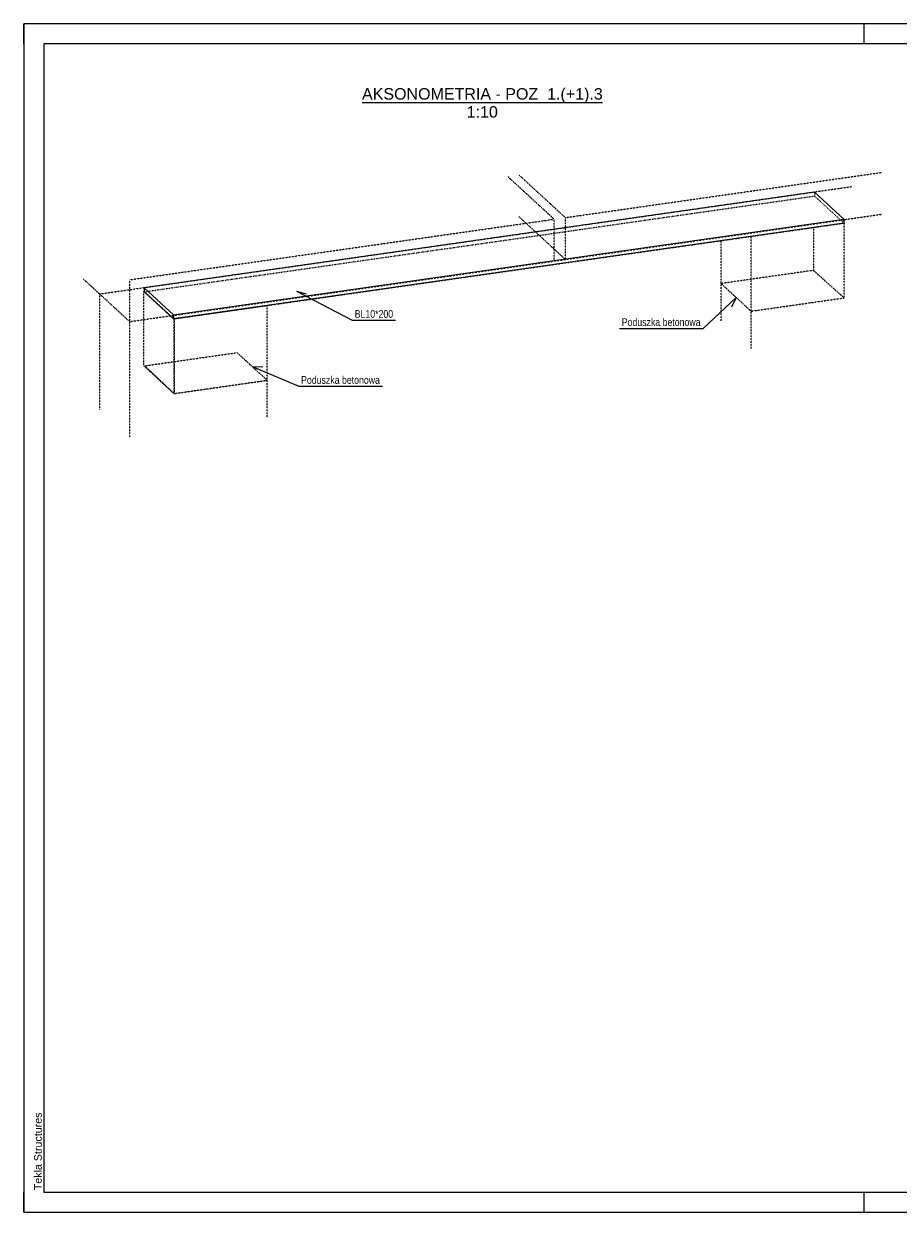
# Model space of a CAD drawing. Header units: millimetres. Extents: x 0 to 4200, y 0 to 2970.
# Tile 1 of 2: x 0 to 2185, y 0 to 2970. Entities that reach past the tile are written whole.
import ezdxf

# ---------------------------------------------------------------- set-up
doc = ezdxf.new("R2010")
doc.units = ezdxf.units.MM
doc.linetypes.add('DXK_LINE_DOT2', pattern=[3.9198, 1.9599, -1.9599])
doc.linetypes.add('DXK_LINE_DOT4', pattern=[0.9408, 0.4704, -0.4704])
doc.styles.add('Arial', font='ARIAL.TTF', dxfattribs={"height": 0.2})
doc.styles.add('Arial Narrow', font='ARIALN.TTF', dxfattribs={"height": 0.2})

# ---------------------------------------------------------------- blocks, each defined once
blk = doc.blocks.new('Unknown-2579675-1268')
at = {"color": 7, "linetype": 'Continuous'}
for p, q in [((4200, 2970), (0, 2970)), ((0, 2970), (0, 0)), ((0, 2920), (0, 2970)), ((50, 2970), (0, 2970)), ((2100, 2920), (2100, 2970)), ((4150, 2920), (50, 2920)), ((50, 2920), (50, 50)), ((0, 0), (0, 50)), ((50, 50), (4150, 50)), ((2100, 0), (2100, 50)), ((0, 0), (4200, 0))]:
    blk.add_line(p, q, dxfattribs=at)
at = {"color": 174, "linetype": 'Continuous', "style": 'Arial'}
blk.add_text('Tekla Structures', height=19.102, rotation=90, dxfattribs=at).set_placement((45, 55))
blk = doc.blocks.new('Unknown-2579675-11 - 1297')
at = {"color": 96, "linetype": 'Continuous'}
blk.add_line((845.3, 2773), (1446.3, 2773), dxfattribs=at)
at = {"color": 0, "linetype": 'Continuous'}
for points in [[(1446.3, 2780.5), (1446.3, 2810.5), (845.3, 2810.5), (845.3, 2780.5)], [(1184.7, 2735.5), (1184.7, 2765.5), (1106.9, 2765.5), (1106.9, 2735.5)]]:
    blk.add_wipeout(points, dxfattribs=at)
at = {"color": 7, "linetype": 'Continuous', "style": 'Arial'}
for s, height, p in [('AKSONOMETRIA - POZ_1.(+1).3', 28.652, (845.3, 2780.5)), ('1:10', 28.65, (1106.9, 2735.5))]:
    blk.add_text(s, height=height, dxfattribs=at).set_placement(p)
blk = doc.blocks.new('Part-2579675-2216 - 1297')
at = {"color": 4, "linetype": 'DXK_LINE_DOT4'}
for p, q in [((300.4, 2301.3), (301.3, 2301.4)), ((300.4, 2114.9), (300.4, 2301.3)), ((375.6, 2232.2), (300.4, 2301.3)), ((608.2, 2265.4), (375.6, 2232.2)), ((607.3, 2266.2), (608.2, 2265.4)), ((608.2, 2079), (608.2, 2265.4)), ((375.6, 2045.8), (375.6, 2232.2)), ((300.4, 2114.9), (375.6, 2045.8)), ((375.6, 2045.8), (608.2, 2079))]:
    blk.add_line(p, q, dxfattribs=at)
blk = doc.blocks.new('Part-2579675-2208 - 1297')
at = {"color": 5, "linetype": 'Continuous'}
for p, q in [((1976.1, 2548.9), (301.3, 2309.8)), ((2049.4, 2481.5), (1976.1, 2548.9)), ((374.6, 2242.4), (2049.4, 2481.5)), ((2049.4, 2472.1), (374.6, 2233)), ((2049.4, 2481.5), (2049.4, 2472.1)), ((301.3, 2309.8), (374.6, 2242.4)), ((301.3, 2309.8), (301.3, 2300.5)), ((301.3, 2300.5), (374.6, 2233)), ((374.6, 2242.4), (374.6, 2233))]:
    blk.add_line(p, q, dxfattribs=at)
at = {"color": 8, "linetype": 'DXK_LINE_DOT2'}
for p, q in [((301.3, 2300.5), (1976.1, 2539.6)), ((1976.1, 2548.9), (1976.1, 2539.6)), ((1976.1, 2539.6), (2049.4, 2472.1))]:
    blk.add_line(p, q, dxfattribs=at)
blk = doc.blocks.new('Part-2579675-2213 - 1297')
at = {"color": 6, "linetype": 'DXK_LINE_DOT4'}
for p, q in [((1237, 2592.7), (1353.4, 2485.6)), ((1353.4, 2485.6), (2143.4, 2598.4))]:
    blk.add_line(p, q, dxfattribs=at)
at = {"color": 4, "linetype": 'DXK_LINE_DOT4'}
for p, q in [((1353.4, 2381.1), (1237, 2488.2)), ((1353.4, 2381.1), (2143.4, 2493.9)), ((1353.4, 2485.6), (1353.4, 2381.1))]:
    blk.add_line(p, q, dxfattribs=at)
blk = doc.blocks.new('Part-2579675-2214 - 1297')
at = {"color": 6, "linetype": 'DXK_LINE_DOT4'}
for p, q in [((1325.5, 2481.6), (1209.1, 2588.7)), ((264.7, 2330.2), (1325.5, 2481.6)), ((148.2, 2332.8), (264.7, 2225.7)), ((264.7, 2225.7), (264.7, 2330.2))]:
    blk.add_line(p, q, dxfattribs=at)
at = {"color": 4, "linetype": 'DXK_LINE_DOT4'}
for p, q in [((1325.5, 2377.1), (1325.5, 2481.6)), ((264.7, 2225.7), (1325.5, 2377.1))]:
    blk.add_line(p, q, dxfattribs=at)
blk = doc.blocks.new('Part-2579675-2215 - 1297')
at = {"color": 4, "linetype": 'DXK_LINE_DOT4'}
for p, q in [((189.5, 2294.8), (2068.2, 2563)), ((2050.3, 2471.3), (375.5, 2232.2)), ((2049.4, 2472.1), (2050.3, 2471.3)), ((2050.3, 2284.9), (2050.3, 2471.3)), ((1973.3, 2461.3), (1973.3, 2353.7)), ((1325.5, 2377.1), (1353.4, 2381.1)), ((1973.3, 2353.7), (1742.6, 2320.8)), ((1973.3, 2353.7), (2050.3, 2284.9)), ((1742.6, 2227.6), (1742.6, 2320.8)), ((1742.6, 2320.8), (1817.7, 2251.7)), ((1817.7, 2251.7), (2050.3, 2284.9)), ((375.5, 2232.2), (375.5, 2045.8)), ((1817.7, 2158.5), (1817.7, 2251.7)), ((302.3, 2115.2), (533, 2148.1)), ((608.2, 2079), (533, 2148.1)), ((302.3, 2115.2), (375.5, 2045.8)), ((375.5, 2045.8), (608.2, 2079)), ((608.2, 1985.8), (608.2, 2079))]:
    blk.add_line(p, q, dxfattribs=at)
at = {"color": 6, "linetype": 'DXK_LINE_DOT4'}
for p, q in [((189.5, 2294.8), (189.5, 2005.9)), ((264.7, 1936.8), (264.7, 2225.7))]:
    blk.add_line(p, q, dxfattribs=at)
blk = doc.blocks.new('Part-2579675-2217 - 1297')
at = {"color": 4, "linetype": 'DXK_LINE_DOT4'}
for p, q in [((2050.3, 2471.3), (1817.7, 2438.1)), ((2049.4, 2472.1), (2050.3, 2471.3)), ((2050.3, 2284.9), (2050.3, 2471.3)), ((1817.7, 2438.1), (1816.8, 2438.9)), ((1817.7, 2251.7), (1817.7, 2438.1)), ((1742.6, 2320.8), (1742.6, 2428.3)), ((1742.6, 2320.8), (1817.7, 2251.7)), ((1817.7, 2251.7), (2050.3, 2284.9))]:
    blk.add_line(p, q, dxfattribs=at)
blk = doc.blocks.new('Mark-2579675-2218 - 1297')
at = {"color": 7, "linetype": 'Continuous'}
blk.add_line((681.5, 2301.9), (706, 2294.8), dxfattribs=at)
at = {"color": 0}
blk.add_wipeout([(923.2, 2235.3), (923.2, 2255.3), (827, 2255.3), (827, 2235.3)], dxfattribs=at)
blk.add_wipeout([(923.2, 2235.3), (923.2, 2255.3), (827, 2255.3), (827, 2235.3)], dxfattribs=at)
at = {"color": 7, "linetype": 'Continuous'}
for p, q in [((681.5, 2301.9), (821, 2229.3)), ((821, 2229.3), (929.2, 2229.3))]:
    blk.add_line(p, q, dxfattribs=at)
at = {"color": 7, "style": 'Arial Narrow'}
blk.add_text('BL10*200', height=19.09, dxfattribs=at).set_placement((827, 2235.3))
blk = doc.blocks.new('Mark-2579675-2270 - 1297')
at = {"color": 7, "linetype": 'Continuous'}
blk.add_line((1780.1, 2286.2), (1768.8, 2261.8), dxfattribs=at)
at = {"color": 0, "linetype": 'Continuous'}
blk.add_wipeout([(1691.8, 2214.8), (1691.8, 2234.8), (1494.4, 2234.8), (1494.4, 2214.8)], dxfattribs=at)
blk.add_wipeout([(1691.8, 2214.8), (1691.8, 2234.8), (1494.4, 2234.8), (1494.4, 2214.8)], dxfattribs=at)
at = {"color": 7, "linetype": 'Continuous'}
for p in [(1780.1, 2286.2), (1488.4, 2208.8)]:
    blk.add_line(p, (1697.8, 2208.8), dxfattribs=at)
at = {"color": 7, "linetype": 'Continuous', "style": 'Arial Narrow'}
blk.add_text('Poduszka betonowa', height=19.089, dxfattribs=at).set_placement((1494.4, 2214.8))
blk = doc.blocks.new('Mark-2579675-2287 - 1297')
at = {"color": 7, "linetype": 'Continuous'}
blk.add_line((570.6, 2113.6), (597.5, 2113), dxfattribs=at)
at = {"color": 0, "linetype": 'Continuous'}
blk.add_wipeout([(890.4, 2070.3), (890.4, 2090.3), (693.1, 2090.3), (693.1, 2070.3)], dxfattribs=at)
blk.add_wipeout([(890.4, 2070.3), (890.4, 2090.3), (693.1, 2090.3), (693.1, 2070.3)], dxfattribs=at)
at = {"color": 7, "linetype": 'Continuous'}
for p, q in [((570.6, 2113.6), (687.1, 2064.3)), ((687.1, 2064.3), (896.4, 2064.3))]:
    blk.add_line(p, q, dxfattribs=at)
at = {"color": 7, "linetype": 'Continuous', "style": 'Arial Narrow'}
blk.add_text('Poduszka betonowa', height=19.089, dxfattribs=at).set_placement((693.1, 2070.3))

msp = doc.modelspace()

# ---------------------------------------------------------------- block references
for name in ['Unknown-2579675-1268', 'Part-2579675-2214 - 1297', 'Part-2579675-2213 - 1297', 'Part-2579675-2215 - 1297', 'Part-2579675-2208 - 1297', 'Part-2579675-2217 - 1297', 'Part-2579675-2216 - 1297']:
    msp.add_blockref(name, (0, 0))

# ---------------------------------------------------------------- next in the draw order: block references
for name in ['Unknown-2579675-11 - 1297', 'Mark-2579675-2218 - 1297', 'Mark-2579675-2270 - 1297', 'Mark-2579675-2287 - 1297']:
    msp.add_blockref(name, (0, 0))

doc.saveas('drawing.dxf')
